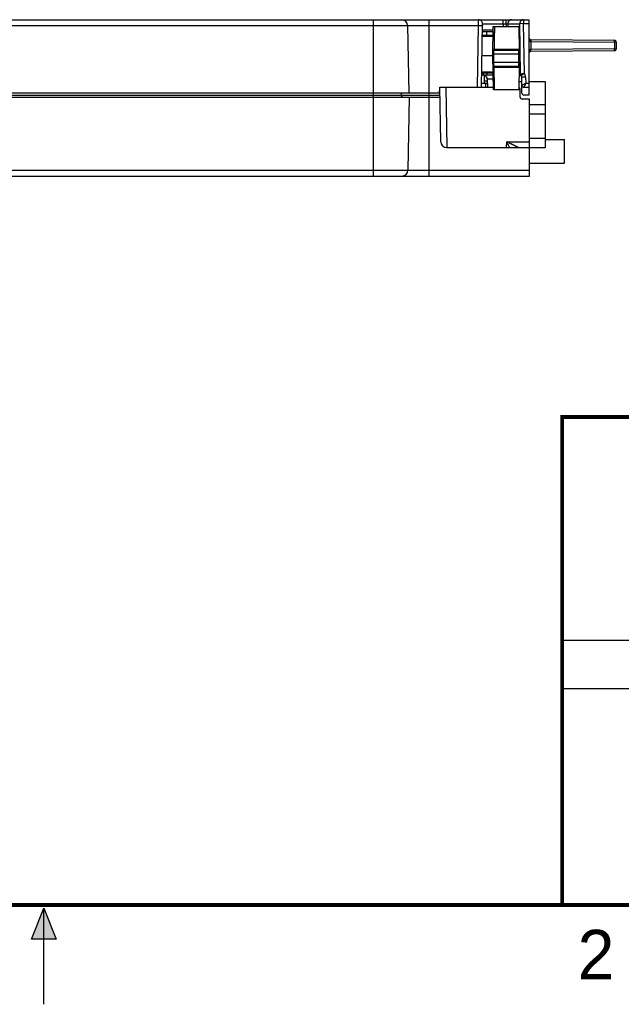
# Model space of a CAD drawing. Header units: inches. Extents: x 0 to 22, y 0 to 17.
# Tile 19 of 53: x 10.9 to 13.9, y 0 to 5. Entities that reach past the tile are written whole.
import ezdxf

# ---------------------------------------------------------------- set-up
doc = ezdxf.new("R2010")
doc.units = ezdxf.units.IN
doc.header["$LTSCALE"] = 1.21
doc.header["$MEASUREMENT"] = 0
doc.layers.get('0').update_dxf_attribs({"linetype": 'CONTINUOUS'})
doc.styles.get("Standard").update_dxf_attribs({"font": 'txt', "width": 0.8})

msp = doc.modelspace()

# ---------------------------------------------------------------- hatches: boundary and pattern name
at = {"linetype": 'CONTINUOUS'}
msp.add_hatch(color=2, dxfattribs=at).paths.add_polyline_path([(10.9375, 0.3287), (11, 0.485), (11.0625, 0.3287)])

# ---------------------------------------------------------------- linework, layer by layer
at = {"color": 7, "linetype": 'CONTINUOUS'}
for p, q in [((9.0323, 4.9604), (13.4428, 4.9604)), ((12.6578, 4.9604), (12.6578, 4.5904)), ((12.9378, 4.9604), (12.9378, 4.5904)), ((13.3271, 4.9604), (13.3271, 4.94)), ((13.4149, 4.9604), (13.4149, 4.9404)), ((13.4428, 4.9604), (13.4428, 4.5804)), ((9.6206, 4.9309), (13.1889, 4.9309)), ((12.8317, 4.9309), (12.8376, 4.5904)), ((13.1835, 4.6204), (13.1889, 4.9309)), ((13.2035, 4.6203), (13.2091, 4.94)), ((13.2091, 4.94), (13.3271, 4.94)), ((13.2608, 4.7804), (13.2633, 4.9254)), ((13.2633, 4.9254), (13.3933, 4.9254)), ((13.3132, 4.94), (13.3132, 4.9254)), ((13.3271, 4.94), (13.3273, 4.9254)), ((13.3365, 4.94), (13.3962, 4.94)), ((13.3365, 4.94), (13.3367, 4.9254)), ((13.3954, 4.8027), (13.3933, 4.9254)), ((13.4149, 4.9404), (13.3962, 4.94)), ((13.401, 4.6853), (13.3962, 4.94)), ((13.4149, 4.9404), (13.4428, 4.9404)), ((13.4196, 4.6892), (13.4149, 4.9404)), ((13.2526, 4.8755), (13.2079, 4.8755)), ((13.257, 4.8804), (13.208, 4.8804)), ((13.2628, 4.8984), (13.2083, 4.8984)), ((13.263, 4.9082), (13.2085, 4.9082)), ((13.2283, 4.8984), (13.2283, 4.8804)), ((13.2671, 4.8125), (13.3939, 4.8125)), ((13.4526, 4.8503), (13.873, 4.8466)), ((13.4526, 4.8503), (13.4526, 4.8105)), ((13.873, 4.8142), (13.4526, 4.8105)), ((13.4527, 4.8603), (13.8729, 4.8566)), ((13.8828, 4.8466), (13.873, 4.8466)), ((13.873, 4.8466), (13.873, 4.8142)), ((13.873, 4.8142), (13.8828, 4.8142)), ((13.8828, 4.8466), (13.8828, 4.8142)), ((13.2063, 4.7804), (13.2608, 4.7804)), ((13.2638, 4.6074), (13.2608, 4.7804)), ((13.2609, 4.7875), (13.2659, 4.7874)), ((13.2658, 4.7804), (13.2659, 4.7874)), ((13.2664, 4.7454), (13.2658, 4.7804)), ((13.3906, 4.7874), (13.2659, 4.7874)), ((13.2664, 4.8074), (13.3889, 4.8074)), ((13.3956, 4.7875), (13.3906, 4.7874)), ((13.3906, 4.7874), (13.3907, 4.7804)), ((13.3951, 4.7453), (13.3957, 4.7804)), ((13.3954, 4.8001), (13.3954, 4.8027)), ((13.3955, 4.7945), (13.3954, 4.8001)), ((13.3955, 4.7916), (13.3955, 4.7945)), ((13.3955, 4.7887), (13.3955, 4.7916)), ((13.3957, 4.7804), (13.3955, 4.7887)), ((13.8729, 4.8042), (13.4527, 4.8005)), ((13.2614, 4.7453), (13.2664, 4.7454)), ((13.3901, 4.7454), (13.2664, 4.7454)), ((13.3885, 4.7254), (13.2668, 4.7254)), ((13.3934, 4.7203), (13.2676, 4.7203)), ((13.3951, 4.7453), (13.3901, 4.7454)), ((13.3928, 4.6074), (13.3949, 4.7296)), ((13.3949, 4.7314), (13.395, 4.7397)), ((13.3949, 4.7296), (13.3949, 4.7314)), ((13.395, 4.7426), (13.3951, 4.7453)), ((13.395, 4.7397), (13.395, 4.7426)), ((13.2168, 4.6804), (13.2045, 4.6804)), ((13.2568, 4.6904), (13.2047, 4.6904)), ((13.2524, 4.6953), (13.2048, 4.6953)), ((13.2116, 4.689), (13.2116, 4.6904)), ((13.2173, 4.6801), (13.2173, 4.6404)), ((13.2623, 4.6804), (13.2216, 4.6804)), ((13.2316, 4.6902), (13.2316, 4.6904)), ((13.2583, 4.6902), (13.2316, 4.6902)), ((13.2316, 4.6804), (13.2316, 4.6902)), ((13.3962, 4.6804), (13.394, 4.6804)), ((13.4262, 4.6709), (13.4062, 4.6706)), ((13.4076, 4.5902), (13.4062, 4.6706)), ((13.4262, 4.6709), (13.4268, 4.6404)), ((12.9928, 4.5904), (12.9933, 4.6204)), ((12.9933, 4.6204), (13.2636, 4.6204)), ((12.9989, 4.3459), (12.9941, 4.6204)), ((13.0241, 4.6204), (13.0294, 4.3164)), ((13.2038, 4.6404), (13.2335, 4.6404)), ((13.2333, 4.65), (13.2173, 4.65)), ((13.2233, 4.6404), (13.2233, 4.6204)), ((13.2629, 4.6607), (13.2331, 4.6607)), ((13.2331, 4.6607), (13.2338, 4.6204)), ((13.3935, 4.6492), (13.4066, 4.6492)), ((13.4169, 4.6204), (13.4428, 4.6204)), ((13.4268, 4.6404), (13.4428, 4.6404)), ((13.4428, 4.6492), (13.5244, 4.6492)), ((13.5244, 4.6492), (13.5244, 4.3146)), ((9.6589, 4.5803), (12.9948, 4.5803)), ((9.6607, 4.5704), (12.995, 4.5704)), ((12.9928, 4.5904), (9.6622, 4.5904)), ((12.6598, 4.1724), (12.6598, 4.5904)), ((12.7992, 4.5904), (12.7992, 4.5803)), ((12.8396, 4.5704), (12.8332, 4.2019)), ((12.9398, 4.1724), (12.9398, 4.5904)), ((13.3928, 4.6074), (13.2638, 4.6074)), ((13.3983, 4.5703), (13.398, 4.6105)), ((13.4428, 4.5804), (13.4176, 4.5804)), ((13.4448, 4.5604), (13.4083, 4.5604)), ((13.4448, 4.1724), (13.4448, 4.5604)), ((13.5244, 4.5311), (13.4448, 4.5311)), ((13.5244, 4.4839), (13.4448, 4.4839)), ((13.0289, 4.3164), (13.4448, 4.3164)), ((13.3302, 4.3164), (13.3307, 4.3459)), ((13.3307, 4.3459), (13.4448, 4.3459)), ((13.5244, 4.3618), (13.4448, 4.3618)), ((13.5244, 4.3565), (13.6222, 4.3565)), ((13.6222, 4.2383), (13.6222, 4.3565)), ((13.5244, 4.3146), (13.4448, 4.3146)), ((13.4448, 4.2383), (13.6222, 4.2383)), ((8.9543, 4.2019), (13.4448, 4.2019)), ((8.9743, 4.1724), (13.4448, 4.1724))]:
    msp.add_line(p, q, dxfattribs=at)
at = {"color": 2, "linetype": 'CONTINUOUS'}
for p, q in [((13.61, 1.835), (16.375, 1.835)), ((16.375, 1.5888), (13.61, 1.5888)), ((10.9375, 0.3287), (11, 0.485)), ((11, 0.485), (11.0625, 0.3287)), ((11, 0), (11, 0.485)), ((11.0625, 0.3287), (10.9375, 0.3287))]:
    msp.add_line(p, q, dxfattribs=at)
at = {"color": 7, "linetype": 'CONTINUOUS'}
for points in [[(13.2628, 4.8982), (13.2628, 4.8963), (13.2627, 4.8946), (13.2626, 4.8929), (13.2625, 4.8914), (13.2624, 4.89), (13.2622, 4.8887), (13.2621, 4.8875), (13.2619, 4.8864), (13.2617, 4.8854), (13.2615, 4.8846), (13.2612, 4.8839), (13.261, 4.8832), (13.2607, 4.8826), (13.2605, 4.8821), (13.2602, 4.8817), (13.2599, 4.8814), (13.2597, 4.8811), (13.2594, 4.8809), (13.259, 4.8807), (13.2586, 4.8806), (13.2581, 4.8805), (13.2575, 4.8804), (13.257, 4.8804)], [(13.2116, 4.689), (13.2116, 4.6883), (13.2117, 4.6875), (13.2119, 4.6868), (13.2121, 4.686), (13.2124, 4.6853), (13.2127, 4.6846), (13.2131, 4.684), (13.2135, 4.6833), (13.214, 4.6827), (13.2145, 4.6822), (13.215, 4.6816), (13.2156, 4.6812), (13.2162, 4.6807), (13.2169, 4.6804), (13.2176, 4.68), (13.2183, 4.6797), (13.2188, 4.6796)], [(13.2568, 4.6904), (13.2573, 4.6904), (13.2579, 4.6903), (13.2584, 4.6902), (13.2589, 4.6901), (13.2592, 4.6899), (13.2595, 4.6897), (13.2597, 4.6894), (13.26, 4.6891), (13.2603, 4.6887), (13.2606, 4.6882), (13.2608, 4.6876), (13.2611, 4.6869), (13.2613, 4.6862), (13.2615, 4.6853), (13.2617, 4.6844), (13.2619, 4.6833), (13.2621, 4.6821), (13.2622, 4.6808), (13.2624, 4.6794), (13.2625, 4.6779), (13.2625, 4.6762), (13.2626, 4.6745), (13.2627, 4.6726)]]:
    msp.add_lwpolyline(points, dxfattribs=at)
at = {"color": 7, "linetype": 'CONTINUOUS', "const_width": 0.02}
for points in [[(13.6, 2.9595), (21.5, 2.96)], [(13.61, 0.5), (13.61, 2.96)], [(0.5, 0.5), (21.5, 0.5)]]:
    msp.add_lwpolyline(points, dxfattribs=at)
at = {"color": 7, "linetype": 'CONTINUOUS'}
for centre, radius, start, end in [((12.8017, 4.9304), 0.03, 1, 90), ((13.1891, 4.9404), 0.02, 359, 90), ((13.1883, 4.8784), 0.02, 5.7418, 8.7895), ((13.4528, 4.8703), 0.01, 180, 269.5), ((13.2664, 4.8124), 0.005, 179, 270), ((13.8728, 4.8466), 0.01, 0, 89.5), ((13.8728, 4.8142), 0.01, 270.5, 360), ((13.4528, 4.7905), 0.01, 90.5, 180), ((13.2668, 4.7204), 0.005, 90, 181), ((13.2216, 4.6904), 0.01, 181, 270), ((13.2131, 4.6604), 0.02, 1, 73.6307), ((13.3962, 4.6704), 0.01, 1, 90), ((13.3962, 4.6704), 0.03, 1, 38.7145), ((13.388, 4.6104), 0.01, 0.5, 59.9643), ((13.4169, 4.6304), 0.01, 181, 270), ((12.8092, 4.5804), 0.01, 180.5, 270), ((13.4083, 4.5704), 0.01, 180.5, 270), ((13.4176, 4.5904), 0.01, 181, 270), ((13.0289, 4.3464), 0.03, 181, 270), ((12.8032, 4.2024), 0.03, 270, 359)]:
    msp.add_arc(centre, radius, start, end, dxfattribs=at)
for points, knots in [([(13.1889, 4.9309), (13.1889, 4.9315), (13.1889, 4.9327), (13.1889, 4.9345), (13.1889, 4.9363), (13.1889, 4.938), (13.189, 4.9397), (13.189, 4.9414), (13.189, 4.943), (13.189, 4.9446), (13.189, 4.9462), (13.189, 4.9477), (13.189, 4.9491), (13.189, 4.9505), (13.189, 4.9518), (13.189, 4.953), (13.189, 4.9541), (13.189, 4.9552), (13.1891, 4.9561), (13.1891, 4.957), (13.1891, 4.9578), (13.1891, 4.9585), (13.1891, 4.959), (13.1891, 4.9595), (13.1891, 4.9599), (13.1891, 4.9601), (13.1891, 4.9603), (13.1891, 4.9604), (13.1891, 4.9604)], [0, 0, 0, 0, 0.060738, 0.121195, 0.181156, 0.240407, 0.298737, 0.355937, 0.411803, 0.466135, 0.518741, 0.569431, 0.618025, 0.664351, 0.708241, 0.749539, 0.788098, 0.82378, 0.856458, 0.886014, 0.912343, 0.935353, 0.954962, 0.9711, 0.983711, 0.99275, 0.998186, 1, 1, 1, 1]), ([(13.3132, 4.94), (13.3132, 4.9405), (13.3132, 4.9414), (13.3132, 4.9427), (13.3132, 4.944), (13.3132, 4.9453), (13.3131, 4.9465), (13.3131, 4.9478), (13.313, 4.949), (13.3129, 4.9501), (13.3128, 4.9513), (13.3127, 4.9524), (13.3126, 4.9534), (13.3125, 4.9544), (13.3124, 4.9553), (13.3122, 4.9561), (13.3121, 4.9569), (13.312, 4.9576), (13.3118, 4.9583), (13.3116, 4.9588), (13.3115, 4.9593), (13.3113, 4.9597), (13.3112, 4.96), (13.311, 4.9602), (13.3108, 4.9604), (13.3107, 4.9604), (13.3106, 4.9604)], [0, 0, 0, 0, 0.063073, 0.126099, 0.188671, 0.250392, 0.311122, 0.370758, 0.428915, 0.485223, 0.539546, 0.591797, 0.641629, 0.688728, 0.732981, 0.774316, 0.812464, 0.8472, 0.878461, 0.906215, 0.930315, 0.950701, 0.967474, 0.980871, 0.991357, 1, 1, 1, 1]), ([(13.3552, 4.9604), (13.3548, 4.9604), (13.354, 4.9604), (13.3528, 4.9602), (13.3515, 4.96), (13.3503, 4.9597), (13.3491, 4.9593), (13.348, 4.9589), (13.3468, 4.9583), (13.3458, 4.9577), (13.3447, 4.957), (13.3437, 4.9562), (13.3428, 4.9553), (13.3419, 4.9544), (13.341, 4.9534), (13.3402, 4.9524), (13.3395, 4.9513), (13.3389, 4.9502), (13.3383, 4.949), (13.3378, 4.9478), (13.3374, 4.9466), (13.3371, 4.9453), (13.3368, 4.944), (13.3366, 4.9427), (13.3365, 4.9414), (13.3365, 4.9405), (13.3365, 4.94)], [0, 0, 0, 0, 0.040274, 0.080573, 0.120921, 0.161342, 0.201856, 0.242485, 0.283245, 0.324154, 0.365222, 0.406461, 0.447877, 0.489473, 0.531251, 0.573206, 0.615333, 0.657624, 0.700067, 0.742648, 0.785351, 0.828157, 0.871047, 0.913999, 0.956991, 1, 1, 1, 1]), ([(13.4149, 4.9604), (13.4145, 4.9604), (13.4137, 4.9604), (13.4125, 4.9602), (13.4113, 4.96), (13.4101, 4.9597), (13.4089, 4.9593), (13.4077, 4.9589), (13.4066, 4.9583), (13.4055, 4.9577), (13.4044, 4.957), (13.4034, 4.9562), (13.4025, 4.9553), (13.4016, 4.9544), (13.4007, 4.9535), (13.4, 4.9524), (13.3993, 4.9513), (13.3986, 4.9502), (13.398, 4.949), (13.3975, 4.9478), (13.3971, 4.9466), (13.3968, 4.9453), (13.3965, 4.944), (13.3963, 4.9427), (13.3962, 4.9414), (13.3962, 4.9405), (13.3962, 4.94)], [0, 0, 0, 0, 0.040177, 0.080374, 0.120653, 0.16105, 0.20158, 0.242234, 0.283006, 0.323916, 0.364988, 0.406238, 0.447669, 0.489283, 0.531076, 0.573045, 0.615187, 0.657494, 0.699954, 0.742551, 0.78527, 0.828092, 0.870998, 0.913967, 0.956975, 1, 1, 1, 1]), ([(13.1889, 4.9309), (13.1893, 4.9309), (13.1902, 4.9309), (13.1915, 4.9309), (13.1928, 4.9308), (13.1941, 4.9308), (13.1953, 4.9308), (13.1965, 4.9308), (13.1977, 4.9307), (13.1989, 4.9307), (13.2, 4.9307), (13.2011, 4.9306), (13.2021, 4.9306), (13.203, 4.9306), (13.2039, 4.9305), (13.2047, 4.9305), (13.2055, 4.9305), (13.2062, 4.9304), (13.2068, 4.9304), (13.2074, 4.9304), (13.2078, 4.9304), (13.2082, 4.9303), (13.2085, 4.9303), (13.2087, 4.9303), (13.2088, 4.9303), (13.2089, 4.9302), (13.2089, 4.9302)], [0, 0, 0, 0, 0.065354, 0.13043, 0.194948, 0.258633, 0.321212, 0.382416, 0.441984, 0.499661, 0.555199, 0.608361, 0.658919, 0.706658, 0.751372, 0.79287, 0.830975, 0.865524, 0.89637, 0.923381, 0.946443, 0.96546, 0.980352, 0.991065, 0.997575, 1, 1, 1, 1]), ([(13.2691, 4.9254), (13.2689, 4.913), (13.2684, 4.888), (13.2678, 4.8503), (13.2673, 4.8251), (13.2671, 4.8125)], [0, 0, 0, 0, 0.330369, 0.663666, 1, 1, 1, 1]), ([(13.3271, 4.94), (13.3274, 4.94), (13.3279, 4.94), (13.3286, 4.94), (13.3294, 4.94), (13.3301, 4.94), (13.3308, 4.94), (13.3315, 4.94), (13.3322, 4.94), (13.3328, 4.94), (13.3334, 4.94), (13.334, 4.94), (13.3345, 4.94), (13.335, 4.94), (13.3355, 4.94), (13.3358, 4.94), (13.3362, 4.94), (13.3364, 4.94), (13.3365, 4.94)], [0, 0, 0, 0, 0.080927, 0.161368, 0.240863, 0.318958, 0.395208, 0.469175, 0.540434, 0.608572, 0.673197, 0.733946, 0.790486, 0.842509, 0.889727, 0.931871, 0.968699, 1, 1, 1, 1]), ([(13.2628, 4.8963), (13.2628, 4.8961), (13.2628, 4.8952), (13.2627, 4.8937), (13.2626, 4.8918), (13.2624, 4.8901), (13.2623, 4.8884), (13.2621, 4.8868), (13.2618, 4.8853), (13.2615, 4.8839), (13.2612, 4.8827), (13.2608, 4.8815), (13.2604, 4.8805), (13.2599, 4.8795), (13.2593, 4.8787), (13.2587, 4.8779), (13.2581, 4.8773), (13.2573, 4.8767), (13.2565, 4.8763), (13.2556, 4.8759), (13.2547, 4.8757), (13.2537, 4.8755), (13.253, 4.8755), (13.2526, 4.8755)], [0, 0, 0, 0, 0.022925, 0.099368, 0.172366, 0.241737, 0.307331, 0.36904, 0.42683, 0.480815, 0.531181, 0.578141, 0.621985, 0.663115, 0.701977, 0.73906, 0.774924, 0.810192, 0.845516, 0.88155, 0.918932, 0.958249, 1, 1, 1, 1]), ([(13.2526, 4.8755), (13.2526, 4.8756), (13.2526, 4.8759), (13.2527, 4.8764), (13.2528, 4.8768), (13.2529, 4.8773), (13.2531, 4.8777), (13.2533, 4.8781), (13.2535, 4.8785), (13.2538, 4.8788), (13.2541, 4.8791), (13.2544, 4.8794), (13.2547, 4.8797), (13.2551, 4.8799), (13.2554, 4.8801), (13.2558, 4.8802), (13.2562, 4.8803), (13.2566, 4.8804), (13.2569, 4.8804), (13.257, 4.8804)], [0, 0, 0, 0, 0.062804, 0.125458, 0.187843, 0.249845, 0.311362, 0.372304, 0.432602, 0.492202, 0.551074, 0.609212, 0.666634, 0.723382, 0.779523, 0.835149, 0.890368, 0.945307, 1, 1, 1, 1]), ([(13.2628, 4.898), (13.2628, 4.8979), (13.2628, 4.8974), (13.2628, 4.8969), (13.2628, 4.8965)], [0, 0, 0, 0, 0.173804, 1, 1, 1, 1]), ([(13.4428, 4.8703), (13.4428, 4.8695), (13.4428, 4.868), (13.443, 4.8658), (13.4433, 4.8636), (13.4438, 4.8616), (13.4443, 4.8598), (13.4448, 4.8582), (13.4454, 4.8568), (13.446, 4.8556), (13.4466, 4.8546), (13.4472, 4.8537), (13.4478, 4.853), (13.4483, 4.8524), (13.4489, 4.8519), (13.4494, 4.8515), (13.4499, 4.8512), (13.4504, 4.8509), (13.4509, 4.8507), (13.4513, 4.8505), (13.4518, 4.8504), (13.4522, 4.8503), (13.4525, 4.8503), (13.4526, 4.8503)], [0, 0, 0, 0, 0.096764, 0.191305, 0.281644, 0.366152, 0.443809, 0.514125, 0.577072, 0.632976, 0.682395, 0.726019, 0.764575, 0.798757, 0.829243, 0.85667, 0.881534, 0.904291, 0.925452, 0.94542, 0.964376, 0.982502, 1, 1, 1, 1]), ([(13.2614, 4.8125), (13.2614, 4.8125), (13.2614, 4.8125), (13.2614, 4.8125), (13.2616, 4.8125), (13.2617, 4.8125), (13.2619, 4.8125), (13.2621, 4.8125), (13.2623, 4.8125), (13.2626, 4.8125), (13.2629, 4.8125), (13.2633, 4.8125), (13.2636, 4.8125), (13.264, 4.8125), (13.2644, 4.8125), (13.2648, 4.8125), (13.2653, 4.8125), (13.2657, 4.8125), (13.2662, 4.8125), (13.2666, 4.8125), (13.2669, 4.8125), (13.2671, 4.8125)], [0, 0, 0, 0, 0.003893, 0.014645, 0.032345, 0.056874, 0.088044, 0.125605, 0.169256, 0.218641, 0.273363, 0.332976, 0.396996, 0.464905, 0.53615, 0.610153, 0.686314, 0.764013, 0.84262, 0.921496, 1, 1, 1, 1]), ([(13.2671, 4.8125), (13.2671, 4.8123), (13.2671, 4.812), (13.2671, 4.8116), (13.267, 4.8111), (13.267, 4.8107), (13.267, 4.8103), (13.267, 4.8098), (13.2669, 4.8094), (13.2669, 4.8091), (13.2668, 4.8088), (13.2668, 4.8084), (13.2667, 4.8082), (13.2667, 4.8079), (13.2666, 4.8078), (13.2666, 4.8076), (13.2665, 4.8075), (13.2664, 4.8074), (13.2664, 4.8074), (13.2664, 4.8074)], [0, 0, 0, 0, 0.087853, 0.174961, 0.261111, 0.345831, 0.428375, 0.507787, 0.582997, 0.65314, 0.717772, 0.776481, 0.828859, 0.874503, 0.913095, 0.944478, 0.968756, 0.986587, 1, 1, 1, 1]), ([(13.3939, 4.8125), (13.3939, 4.8123), (13.3939, 4.812), (13.3938, 4.8116), (13.3937, 4.8111), (13.3936, 4.8107), (13.3934, 4.8102), (13.3932, 4.8098), (13.3929, 4.8094), (13.3926, 4.8091), (13.3923, 4.8087), (13.392, 4.8084), (13.3916, 4.8082), (13.3912, 4.8079), (13.3908, 4.8077), (13.3903, 4.8076), (13.3899, 4.8075), (13.3894, 4.8074), (13.3891, 4.8074), (13.3889, 4.8074)], [0, 0, 0, 0, 0.059086, 0.118164, 0.177226, 0.236263, 0.295268, 0.354235, 0.413158, 0.472034, 0.53086, 0.589636, 0.648364, 0.707047, 0.76569, 0.824299, 0.882882, 0.941446, 1, 1, 1, 1]), ([(13.3939, 4.8125), (13.394, 4.8125), (13.3941, 4.8124), (13.3943, 4.8123), (13.3945, 4.8121), (13.3946, 4.8117), (13.3948, 4.8113), (13.3949, 4.8108), (13.395, 4.8102), (13.3951, 4.8095), (13.3952, 4.8088), (13.3952, 4.8079), (13.3953, 4.807), (13.3953, 4.806), (13.3954, 4.805), (13.3954, 4.8041), (13.3954, 4.8036), (13.3954, 4.8034)], [0, 0, 0, 0, 0.022047, 0.046743, 0.077239, 0.115287, 0.161666, 0.216669, 0.280337, 0.352553, 0.433076, 0.52165, 0.618013, 0.721885, 0.832833, 0.950338, 1, 1, 1, 1]), ([(13.4527, 4.8603), (13.4527, 4.8603), (13.4527, 4.8602), (13.4527, 4.8602), (13.4527, 4.86), (13.4527, 4.8598), (13.4527, 4.8595), (13.4527, 4.8592), (13.4527, 4.8588), (13.4527, 4.8584), (13.4527, 4.8579), (13.4527, 4.8574), (13.4527, 4.8568), (13.4527, 4.8562), (13.4527, 4.8555), (13.4527, 4.8548), (13.4527, 4.8541), (13.4527, 4.8534), (13.4527, 4.8526), (13.4526, 4.8519), (13.4526, 4.8511), (13.4526, 4.8506), (13.4526, 4.8503)], [0, 0, 0, 0, 0.003133, 0.012375, 0.027698, 0.049013, 0.076189, 0.10906, 0.147423, 0.191041, 0.239646, 0.292937, 0.350587, 0.412242, 0.47752, 0.546021, 0.617323, 0.690983, 0.766549, 0.843552, 0.921517, 1, 1, 1, 1]), ([(13.873, 4.8466), (13.873, 4.8469), (13.873, 4.8474), (13.873, 4.8482), (13.873, 4.849), (13.873, 4.8497), (13.873, 4.8504), (13.873, 4.8512), (13.873, 4.8518), (13.873, 4.8525), (13.873, 4.8531), (13.873, 4.8537), (13.873, 4.8542), (13.873, 4.8547), (13.873, 4.8551), (13.873, 4.8555), (13.8729, 4.8559), (13.8729, 4.8561), (13.8729, 4.8563), (13.8729, 4.8565), (13.8729, 4.8566), (13.8729, 4.8566), (13.8729, 4.8566)], [0, 0, 0, 0, 0.077832, 0.155178, 0.231736, 0.307113, 0.380827, 0.452317, 0.520984, 0.586355, 0.648093, 0.705844, 0.759253, 0.807986, 0.851732, 0.89021, 0.923183, 0.950453, 0.971856, 0.987269, 0.996619, 1, 1, 1, 1]), ([(13.8729, 4.8042), (13.8729, 4.8042), (13.8729, 4.8042), (13.8729, 4.8043), (13.8729, 4.8045), (13.8729, 4.8047), (13.8729, 4.8049), (13.873, 4.8053), (13.873, 4.8056), (13.873, 4.8061), (13.873, 4.8066), (13.873, 4.8071), (13.873, 4.8077), (13.873, 4.8083), (13.873, 4.8089), (13.873, 4.8096), (13.873, 4.8103), (13.873, 4.8111), (13.873, 4.8118), (13.873, 4.8126), (13.873, 4.8134), (13.873, 4.8139), (13.873, 4.8142)], [0, 0, 0, 0, 0.003371, 0.012693, 0.028061, 0.049401, 0.07659, 0.109465, 0.147824, 0.191434, 0.240025, 0.293299, 0.350928, 0.412558, 0.477808, 0.546276, 0.617541, 0.691164, 0.766691, 0.843656, 0.921586, 1, 1, 1, 1]), ([(13.2658, 4.7804), (13.2656, 4.7804), (13.2653, 4.7804), (13.2649, 4.7804), (13.2644, 4.7804), (13.264, 4.7804), (13.2636, 4.7804), (13.2632, 4.7804), (13.2628, 4.7804), (13.2624, 4.7804), (13.2621, 4.7804), (13.2618, 4.7804), (13.2616, 4.7804), (13.2613, 4.7804), (13.2611, 4.7804), (13.261, 4.7804), (13.2609, 4.7804), (13.2608, 4.7804), (13.2608, 4.7804), (13.2608, 4.7804)], [0, 0, 0, 0, 0.092187, 0.183567, 0.273382, 0.360884, 0.445367, 0.526078, 0.60227, 0.673439, 0.738771, 0.797865, 0.850076, 0.895085, 0.932407, 0.961798, 0.982956, 0.995731, 1, 1, 1, 1]), ([(13.2659, 4.7874), (13.2659, 4.7878), (13.2659, 4.7887), (13.266, 4.79), (13.266, 4.7913), (13.266, 4.7926), (13.2661, 4.7938), (13.2661, 4.795), (13.2661, 4.7962), (13.2661, 4.7974), (13.2662, 4.7985), (13.2662, 4.7996), (13.2662, 4.8006), (13.2662, 4.8015), (13.2662, 4.8024), (13.2663, 4.8032), (13.2663, 4.804), (13.2663, 4.8047), (13.2663, 4.8053), (13.2663, 4.8058), (13.2663, 4.8063), (13.2663, 4.8067), (13.2663, 4.807), (13.2663, 4.8072), (13.2664, 4.8073), (13.2664, 4.8074), (13.2664, 4.8074)], [0, 0, 0, 0, 0.065491, 0.130702, 0.19536, 0.259179, 0.321882, 0.383199, 0.442862, 0.500611, 0.556188, 0.609349, 0.659864, 0.70753, 0.752159, 0.793576, 0.831612, 0.866107, 0.896913, 0.923896, 0.946936, 0.965929, 0.98079, 0.991451, 0.997863, 1, 1, 1, 1]), ([(13.3889, 4.8074), (13.389, 4.8074), (13.3892, 4.8074), (13.3894, 4.8072), (13.3895, 4.807), (13.3897, 4.8067), (13.3898, 4.8063), (13.39, 4.8059), (13.3901, 4.8053), (13.3901, 4.8047), (13.3902, 4.804), (13.3903, 4.8033), (13.3903, 4.8025), (13.3904, 4.8016), (13.3904, 4.8006), (13.3904, 4.7996), (13.3904, 4.7986), (13.3904, 4.7974), (13.3904, 4.7963), (13.3905, 4.7951), (13.3905, 4.7939), (13.3905, 4.7926), (13.3905, 4.7913), (13.3905, 4.79), (13.3905, 4.7887), (13.3905, 4.7878), (13.3906, 4.7874)], [0, 0, 0, 0, 0.010478, 0.021758, 0.035135, 0.051391, 0.070939, 0.093968, 0.120549, 0.15068, 0.184317, 0.221379, 0.261761, 0.305331, 0.351932, 0.401388, 0.453501, 0.508042, 0.564759, 0.623386, 0.683655, 0.745298, 0.808039, 0.871598, 0.935687, 1, 1, 1, 1]), ([(13.3907, 4.7804), (13.3906, 4.7765), (13.3905, 4.7687), (13.3903, 4.7571), (13.3901, 4.7493), (13.3901, 4.7454)], [0, 0, 0, 0, 0.33333, 0.666674, 1, 1, 1, 1]), ([(13.3907, 4.7804), (13.3908, 4.7804), (13.3912, 4.7804), (13.3916, 4.7804), (13.3921, 4.7804), (13.3925, 4.7804), (13.393, 4.7804), (13.3934, 4.7804), (13.3937, 4.7804), (13.3941, 4.7804), (13.3944, 4.7804), (13.3947, 4.7804), (13.395, 4.7804), (13.3952, 4.7804), (13.3954, 4.7804), (13.3955, 4.7804), (13.3956, 4.7804), (13.3956, 4.7804), (13.3957, 4.7804), (13.3957, 4.7804)], [0, 0, 0, 0, 0.094591, 0.188312, 0.280344, 0.369885, 0.456173, 0.5384, 0.615767, 0.687733, 0.753435, 0.812448, 0.864096, 0.908047, 0.943803, 0.971117, 0.989696, 0.999401, 1, 1, 1, 1]), ([(13.4526, 4.8105), (13.4525, 4.8105), (13.4522, 4.8105), (13.4518, 4.8104), (13.4513, 4.8103), (13.4509, 4.8101), (13.4504, 4.8099), (13.4499, 4.8096), (13.4494, 4.8093), (13.4489, 4.8089), (13.4483, 4.8084), (13.4478, 4.8078), (13.4472, 4.8071), (13.4466, 4.8062), (13.446, 4.8052), (13.4454, 4.804), (13.4448, 4.8026), (13.4443, 4.801), (13.4438, 4.7992), (13.4433, 4.7972), (13.443, 4.795), (13.4428, 4.7928), (13.4428, 4.7913), (13.4428, 4.7905)], [0, 0, 0, 0, 0.017658, 0.035763, 0.054638, 0.074582, 0.095875, 0.118768, 0.143558, 0.170867, 0.201355, 0.235584, 0.274129, 0.317736, 0.367173, 0.423087, 0.486023, 0.556322, 0.633962, 0.718453, 0.808773, 0.903273, 1, 1, 1, 1]), ([(13.4527, 4.8005), (13.4527, 4.8005), (13.4527, 4.8005), (13.4527, 4.8006), (13.4527, 4.8008), (13.4527, 4.801), (13.4527, 4.8013), (13.4527, 4.8016), (13.4527, 4.802), (13.4527, 4.8024), (13.4527, 4.8029), (13.4527, 4.8034), (13.4527, 4.804), (13.4527, 4.8046), (13.4527, 4.8053), (13.4527, 4.806), (13.4527, 4.8067), (13.4527, 4.8074), (13.4527, 4.8082), (13.4526, 4.8089), (13.4526, 4.8097), (13.4526, 4.8102), (13.4526, 4.8105)], [0, 0, 0, 0, 0.003156, 0.012404, 0.02773, 0.049042, 0.076214, 0.109081, 0.147439, 0.191054, 0.239656, 0.292946, 0.350597, 0.412254, 0.477535, 0.54604, 0.617344, 0.691008, 0.766576, 0.843581, 0.921549, 1, 1, 1, 1]), ([(13.2676, 4.7203), (13.2674, 4.7203), (13.2671, 4.7203), (13.2667, 4.7203), (13.2662, 4.7203), (13.2658, 4.7203), (13.2653, 4.7203), (13.2649, 4.7203), (13.2645, 4.7203), (13.2641, 4.7203), (13.2638, 4.7203), (13.2634, 4.7203), (13.2631, 4.7203), (13.2628, 4.7203), (13.2626, 4.7203), (13.2624, 4.7203), (13.2622, 4.7203), (13.262, 4.7203), (13.2619, 4.7203), (13.2619, 4.7203), (13.2618, 4.7203), (13.2618, 4.7203)], [0, 0, 0, 0, 0.078388, 0.157174, 0.235716, 0.313372, 0.38951, 0.463507, 0.53476, 0.602689, 0.666738, 0.726385, 0.781145, 0.830571, 0.87426, 0.911858, 0.94306, 0.967617, 0.985336, 0.996101, 1, 1, 1, 1]), ([(13.2668, 4.7254), (13.2668, 4.7254), (13.2668, 4.7255), (13.2668, 4.7256), (13.2668, 4.7258), (13.2668, 4.7261), (13.2668, 4.7265), (13.2668, 4.7269), (13.2668, 4.7275), (13.2668, 4.7281), (13.2668, 4.7288), (13.2668, 4.7296), (13.2667, 4.7304), (13.2667, 4.7313), (13.2667, 4.7322), (13.2667, 4.7332), (13.2666, 4.7343), (13.2666, 4.7354), (13.2666, 4.7366), (13.2666, 4.7378), (13.2665, 4.739), (13.2665, 4.7402), (13.2665, 4.7415), (13.2665, 4.7428), (13.2664, 4.7441), (13.2664, 4.745), (13.2664, 4.7454)], [0, 0, 0, 0, 0.002144, 0.008571, 0.019255, 0.034148, 0.053186, 0.076285, 0.103346, 0.134248, 0.168848, 0.206987, 0.24849, 0.293179, 0.34087, 0.391371, 0.444479, 0.499974, 0.557624, 0.61719, 0.678415, 0.741037, 0.804785, 0.869383, 0.934537, 1, 1, 1, 1]), ([(13.2676, 4.7203), (13.2676, 4.7205), (13.2676, 4.7208), (13.2676, 4.7212), (13.2676, 4.7217), (13.2675, 4.7221), (13.2675, 4.7225), (13.2675, 4.723), (13.2674, 4.7233), (13.2674, 4.7237), (13.2673, 4.724), (13.2673, 4.7243), (13.2672, 4.7246), (13.2672, 4.7248), (13.2671, 4.725), (13.2671, 4.7252), (13.267, 4.7253), (13.2669, 4.7254), (13.2669, 4.7254), (13.2668, 4.7254)], [0, 0, 0, 0, 0.087732, 0.174719, 0.260754, 0.345368, 0.427819, 0.507149, 0.582288, 0.652372, 0.716959, 0.775641, 0.828014, 0.873678, 0.912322, 0.943795, 0.968219, 0.986273, 1, 1, 1, 1]), ([(13.2696, 4.6074), (13.2694, 4.6198), (13.2689, 4.6448), (13.2683, 4.6824), (13.2678, 4.7077), (13.2676, 4.7203)], [0, 0, 0, 0, 0.330349, 0.663646, 1, 1, 1, 1]), ([(13.3901, 4.7454), (13.3901, 4.745), (13.39, 4.7441), (13.39, 4.7428), (13.39, 4.7415), (13.39, 4.7402), (13.39, 4.7389), (13.39, 4.7377), (13.39, 4.7365), (13.3899, 4.7354), (13.3899, 4.7343), (13.3899, 4.7332), (13.3899, 4.7322), (13.3899, 4.7312), (13.3898, 4.7303), (13.3898, 4.7295), (13.3897, 4.7288), (13.3897, 4.7281), (13.3896, 4.7275), (13.3895, 4.7269), (13.3893, 4.7265), (13.3892, 4.7261), (13.3891, 4.7258), (13.3889, 4.7256), (13.3887, 4.7254), (13.3885, 4.7254), (13.3885, 4.7254)], [0, 0, 0, 0, 0.064297, 0.128319, 0.191812, 0.254479, 0.316038, 0.376214, 0.434737, 0.491349, 0.545801, 0.597857, 0.647295, 0.693918, 0.737542, 0.778002, 0.815158, 0.848893, 0.879115, 0.905773, 0.928866, 0.948465, 0.964762, 0.978169, 0.989485, 1, 1, 1, 1]), ([(13.3934, 4.7203), (13.3934, 4.7205), (13.3934, 4.7208), (13.3933, 4.7212), (13.3932, 4.7217), (13.3931, 4.7221), (13.3929, 4.7226), (13.3927, 4.723), (13.3924, 4.7234), (13.3922, 4.7237), (13.3918, 4.7241), (13.3915, 4.7244), (13.3911, 4.7246), (13.3907, 4.7249), (13.3903, 4.7251), (13.3898, 4.7252), (13.3894, 4.7253), (13.3889, 4.7254), (13.3886, 4.7254), (13.3885, 4.7254)], [0, 0, 0, 0, 0.059088, 0.118168, 0.177233, 0.236272, 0.295279, 0.354247, 0.413172, 0.472048, 0.530874, 0.58965, 0.648378, 0.707059, 0.765701, 0.824307, 0.882887, 0.941448, 1, 1, 1, 1]), ([(13.3949, 4.7294), (13.3949, 4.7292), (13.3949, 4.7287), (13.3949, 4.7278), (13.3948, 4.7268), (13.3948, 4.7258), (13.3947, 4.7249), (13.3947, 4.724), (13.3946, 4.7233), (13.3945, 4.7226), (13.3944, 4.722), (13.3943, 4.7215), (13.3941, 4.7211), (13.394, 4.7207), (13.3938, 4.7205), (13.3936, 4.7203), (13.3935, 4.7203), (13.3934, 4.7203)], [0, 0, 0, 0, 0.049306, 0.166743, 0.277641, 0.381495, 0.477852, 0.566419, 0.646953, 0.719217, 0.782957, 0.838019, 0.884455, 0.922568, 0.953135, 0.977885, 1, 1, 1, 1]), ([(13.2116, 4.6902), (13.2116, 4.6902), (13.2115, 4.6902), (13.2114, 4.6902), (13.2112, 4.6902), (13.2109, 4.6902), (13.2105, 4.6902), (13.21, 4.6902), (13.2095, 4.6902), (13.2089, 4.6902), (13.2082, 4.6902), (13.2074, 4.6902), (13.2066, 4.6902), (13.2057, 4.6902), (13.2051, 4.6902), (13.2047, 4.6902), (13.2047, 4.6902)], [0, 0, 0, 0, 0.006382, 0.025078, 0.056109, 0.099349, 0.154601, 0.221629, 0.300208, 0.390097, 0.490893, 0.602012, 0.722855, 0.852968, 0.991911, 1, 1, 1, 1]), ([(13.2316, 4.6902), (13.2311, 4.6902), (13.2303, 4.6902), (13.229, 4.6902), (13.2277, 4.6902), (13.2264, 4.6902), (13.2251, 4.6902), (13.2239, 4.6902), (13.2227, 4.6902), (13.2216, 4.6902), (13.2205, 4.6902), (13.2194, 4.6902), (13.2184, 4.6902), (13.2174, 4.6902), (13.2165, 4.6902), (13.2157, 4.6902), (13.215, 4.6902), (13.2143, 4.6902), (13.2137, 4.6902), (13.2131, 4.6902), (13.2127, 4.6902), (13.2123, 4.6902), (13.212, 4.6902), (13.2118, 4.6902), (13.2117, 4.6902), (13.2116, 4.6902), (13.2116, 4.6902)], [0, 0, 0, 0, 0.065515, 0.130745, 0.195409, 0.259228, 0.321926, 0.383235, 0.442889, 0.500635, 0.556221, 0.60941, 0.659974, 0.707698, 0.752381, 0.793833, 0.831877, 0.86635, 0.897109, 0.924028, 0.946999, 0.965928, 0.98074, 0.991373, 0.99779, 1, 1, 1, 1]), ([(13.2216, 4.6804), (13.2214, 4.6804), (13.2211, 4.6804), (13.2206, 4.6803), (13.2202, 4.6802), (13.2198, 4.68), (13.2195, 4.6799), (13.2192, 4.6798), (13.219, 4.6797), (13.2188, 4.6796), (13.2188, 4.6796), (13.2188, 4.6796)], [0, 0, 0, 0, 0.164051, 0.324651, 0.478772, 0.622193, 0.74946, 0.85509, 0.934321, 0.983414, 1, 1, 1, 1]), ([(13.2626, 4.6745), (13.2626, 4.6747), (13.2626, 4.6756), (13.2625, 4.6771), (13.2624, 4.679), (13.2623, 4.6807), (13.2621, 4.6824), (13.2619, 4.684), (13.2616, 4.6855), (13.2613, 4.6869), (13.261, 4.6881), (13.2606, 4.6893), (13.2602, 4.6903), (13.2597, 4.6913), (13.2591, 4.6921), (13.2585, 4.6929), (13.2579, 4.6935), (13.2571, 4.6941), (13.2563, 4.6945), (13.2555, 4.6949), (13.2545, 4.6951), (13.2535, 4.6953), (13.2528, 4.6953), (13.2524, 4.6953)], [0, 0, 0, 0, 0.022882, 0.099294, 0.172259, 0.241594, 0.307152, 0.368826, 0.42658, 0.48053, 0.530865, 0.5778, 0.621622, 0.662739, 0.701597, 0.738689, 0.774575, 0.809876, 0.845244, 0.881335, 0.918782, 0.958171, 1, 1, 1, 1]), ([(13.2568, 4.6904), (13.2567, 4.6904), (13.2564, 4.6904), (13.256, 4.6905), (13.2556, 4.6906), (13.2552, 4.6907), (13.2549, 4.6909), (13.2545, 4.6911), (13.2542, 4.6914), (13.2539, 4.6917), (13.2536, 4.692), (13.2533, 4.6923), (13.2531, 4.6927), (13.2529, 4.6931), (13.2527, 4.6935), (13.2526, 4.694), (13.2525, 4.6944), (13.2524, 4.6949), (13.2524, 4.6952), (13.2524, 4.6953)], [0, 0, 0, 0, 0.054676, 0.109596, 0.164797, 0.220406, 0.276535, 0.333272, 0.390687, 0.448822, 0.507694, 0.567298, 0.627603, 0.688556, 0.750085, 0.812103, 0.874505, 0.937177, 1, 1, 1, 1]), ([(13.2627, 4.6728), (13.2627, 4.6729), (13.2627, 4.6734), (13.2626, 4.6739), (13.2626, 4.6743)], [0, 0, 0, 0, 0.174383, 1, 1, 1, 1]), ([(13.3962, 4.6804), (13.396, 4.6804), (13.3955, 4.6804), (13.3948, 4.6805), (13.3943, 4.6806), (13.3941, 4.6807)], [0, 0, 0, 0, 0.331963, 0.664207, 1, 1, 1, 1]), ([(13.3996, 4.6856), (13.3992, 4.686), (13.3983, 4.6867), (13.3968, 4.6876), (13.3954, 4.6883), (13.3945, 4.6887), (13.3942, 4.6888)], [0, 0, 0, 0, 0.265597, 0.549435, 0.84976, 1, 1, 1, 1]), ([(13.4026, 4.6781), (13.4024, 4.6782), (13.4021, 4.6785), (13.4016, 4.679), (13.4012, 4.6796), (13.4008, 4.6801), (13.4005, 4.6808), (13.4002, 4.6814), (13.4, 4.6821), (13.3998, 4.6827), (13.3997, 4.6834), (13.3996, 4.6842), (13.3996, 4.6849), (13.3996, 4.6854), (13.3996, 4.6856)], [0, 0, 0, 0, 0.081065, 0.162245, 0.243652, 0.32539, 0.407556, 0.490235, 0.573498, 0.657402, 0.741988, 0.827281, 0.913288, 1, 1, 1, 1]), ([(13.401, 4.6853), (13.4009, 4.6853), (13.4008, 4.6852), (13.4006, 4.6852), (13.4003, 4.6852), (13.4001, 4.6853), (13.3999, 4.6854), (13.3997, 4.6855), (13.3996, 4.6856)], [0, 0, 0, 0, 0.14873, 0.296212, 0.449219, 0.614132, 0.796327, 1, 1, 1, 1]), ([(13.4196, 4.6892), (13.4192, 4.6891), (13.4183, 4.6889), (13.4169, 4.6886), (13.4156, 4.6884), (13.4143, 4.6881), (13.413, 4.6879), (13.4118, 4.6876), (13.4105, 4.6874), (13.4094, 4.6871), (13.4082, 4.6869), (13.4072, 4.6867), (13.4062, 4.6864), (13.4052, 4.6862), (13.4043, 4.686), (13.4035, 4.6859), (13.4028, 4.6857), (13.4021, 4.6855), (13.4015, 4.6854), (13.4011, 4.6853), (13.401, 4.6853)], [0, 0, 0, 0, 0.072393, 0.14428, 0.215363, 0.285357, 0.353992, 0.421061, 0.486395, 0.549675, 0.61036, 0.667972, 0.722337, 0.773375, 0.820959, 0.864914, 0.905024, 0.941036, 0.972746, 1, 1, 1, 1]), ([(13.4039, 4.6786), (13.4038, 4.6788), (13.4034, 4.6792), (13.403, 4.6798), (13.4026, 4.6804), (13.4022, 4.681), (13.4019, 4.6817), (13.4016, 4.6824), (13.4014, 4.6831), (13.4012, 4.6838), (13.401, 4.6845), (13.401, 4.685), (13.401, 4.6853)], [0, 0, 0, 0, 0.099542, 0.199385, 0.29946, 0.399692, 0.500002, 0.600313, 0.700544, 0.800618, 0.90046, 1, 1, 1, 1]), ([(13.4039, 4.6786), (13.4038, 4.6785), (13.4037, 4.6784), (13.4034, 4.6782), (13.4031, 4.6781), (13.4029, 4.678), (13.4028, 4.678), (13.4027, 4.6781), (13.4026, 4.6781)], [0, 0, 0, 0, 0.253647, 0.469001, 0.646631, 0.788584, 0.900869, 1, 1, 1, 1]), ([(13.4196, 4.6892), (13.4192, 4.689), (13.4185, 4.6885), (13.4174, 4.6879), (13.4163, 4.6872), (13.4152, 4.6866), (13.4141, 4.6859), (13.4131, 4.6853), (13.4121, 4.6847), (13.4112, 4.684), (13.4102, 4.6834), (13.4094, 4.6828), (13.4086, 4.6822), (13.4078, 4.6817), (13.4071, 4.6811), (13.4064, 4.6806), (13.4058, 4.6802), (13.4053, 4.6797), (13.4048, 4.6793), (13.4043, 4.679), (13.4041, 4.6787), (13.4039, 4.6786)], [0, 0, 0, 0, 0.069132, 0.137588, 0.205161, 0.271664, 0.336918, 0.40077, 0.463086, 0.523654, 0.582077, 0.63791, 0.690887, 0.740977, 0.788134, 0.832229, 0.873098, 0.910525, 0.944275, 0.97415, 1, 1, 1, 1]), ([(13.4069, 4.6302), (13.4069, 4.6302), (13.407, 4.6303), (13.4071, 4.6303), (13.4073, 4.6304), (13.4075, 4.6305), (13.4079, 4.6307), (13.4083, 4.6309), (13.4088, 4.6312), (13.4093, 4.6315), (13.41, 4.6318), (13.4107, 4.6321), (13.4114, 4.6325), (13.4123, 4.633), (13.4132, 4.6334), (13.4142, 4.634), (13.4152, 4.6345), (13.4164, 4.6351), (13.4175, 4.6357), (13.4187, 4.6363), (13.42, 4.6369), (13.4213, 4.6376), (13.4226, 4.6383), (13.424, 4.639), (13.4254, 4.6397), (13.4263, 4.6402), (13.4268, 4.6404)], [0, 0, 0, 0, 0.001866, 0.007473, 0.016832, 0.029947, 0.046823, 0.06746, 0.091858, 0.120013, 0.151905, 0.18751, 0.226772, 0.26963, 0.315993, 0.365748, 0.41875, 0.474807, 0.533699, 0.595173, 0.658945, 0.724693, 0.792047, 0.860615, 0.930042, 1, 1, 1, 1]), ([(13.4268, 4.6404), (13.4265, 4.6399), (13.4261, 4.639), (13.4254, 4.6376), (13.4247, 4.6362), (13.424, 4.6349), (13.4234, 4.6336), (13.4228, 4.6323), (13.4222, 4.6311), (13.4216, 4.6299), (13.421, 4.6288), (13.4205, 4.6277), (13.42, 4.6267), (13.4196, 4.6258), (13.4192, 4.625), (13.4188, 4.6242), (13.4184, 4.6235), (13.4181, 4.6228), (13.4178, 4.6223), (13.4176, 4.6218), (13.4174, 4.6214), (13.4172, 4.621), (13.4171, 4.6208), (13.417, 4.6206), (13.417, 4.6205), (13.4169, 4.6204), (13.4169, 4.6204)], [0, 0, 0, 0, 0.069972, 0.139429, 0.208029, 0.275408, 0.341177, 0.40497, 0.466467, 0.525386, 0.581474, 0.634504, 0.684291, 0.730677, 0.773545, 0.812815, 0.848402, 0.88026, 0.908373, 0.932726, 0.953329, 0.970162, 0.98323, 0.992554, 0.998138, 1, 1, 1, 1]), ([(13.3451, 4.3164), (13.3445, 4.3176), (13.3433, 4.3201), (13.3414, 4.324), (13.3394, 4.328), (13.3373, 4.3323), (13.3352, 4.3367), (13.3329, 4.3413), (13.3315, 4.3443), (13.3307, 4.3459)], [0, 0, 0, 0, 0.122912, 0.25412, 0.392866, 0.538315, 0.689109, 0.843557, 1, 1, 1, 1]), ([(13.36, 4.331), (13.3588, 4.3316), (13.3563, 4.3329), (13.3525, 4.3348), (13.3484, 4.3369), (13.3442, 4.339), (13.3398, 4.3413), (13.3353, 4.3436), (13.3322, 4.3451), (13.3307, 4.3459)], [0, 0, 0, 0, 0.122911, 0.254175, 0.392979, 0.538433, 0.689178, 0.843566, 1, 1, 1, 1]), ([(13.3893, 4.3165), (13.3892, 4.3166), (13.389, 4.3167), (13.3887, 4.3168), (13.3882, 4.317), (13.3877, 4.3172), (13.3871, 4.3175), (13.3864, 4.3179), (13.3856, 4.3183), (13.3846, 4.3188), (13.3835, 4.3193), (13.3822, 4.3199), (13.3808, 4.3207), (13.3791, 4.3215), (13.3772, 4.3224), (13.3751, 4.3235), (13.3726, 4.3247), (13.3699, 4.3261), (13.3669, 4.3276), (13.3636, 4.3293), (13.3612, 4.3304), (13.36, 4.331)], [0, 0, 0, 0, 0.008549, 0.019744, 0.033821, 0.05103, 0.07167, 0.096089, 0.124694, 0.157794, 0.195584, 0.238551, 0.287603, 0.343676, 0.407812, 0.48097, 0.563754, 0.656595, 0.75992, 0.874246, 1, 1, 1, 1])]:
    msp.add_open_spline(points, degree=3, knots=knots, dxfattribs=at)
for points in [[(13.2629, 4.8999), (13.2629, 4.8992), (13.2629, 4.8986), (13.2628, 4.898)], [(13.2628, 4.8965), (13.2628, 4.8964), (13.2628, 4.8963), (13.2628, 4.8963)], [(13.2626, 4.6743), (13.2626, 4.6744), (13.2626, 4.6744), (13.2626, 4.6745)], [(13.2627, 4.6709), (13.2627, 4.6716), (13.2627, 4.6722), (13.2627, 4.6728)], [(13.3895, 4.3165), (13.3894, 4.3165), (13.3893, 4.3165), (13.3893, 4.3165)], [(13.3896, 4.3164), (13.3895, 4.3164), (13.3895, 4.3164), (13.3895, 4.3165)]]:
    msp.add_open_spline(points, degree=3, dxfattribs=at)

# ---------------------------------------------------------------- texts
at = {"color": 2, "linetype": 'CONTINUOUS'}
msp.add_text('2', height=0.25, dxfattribs=at).set_placement((13.6875, 0.125))

doc.saveas('drawing.dxf')
